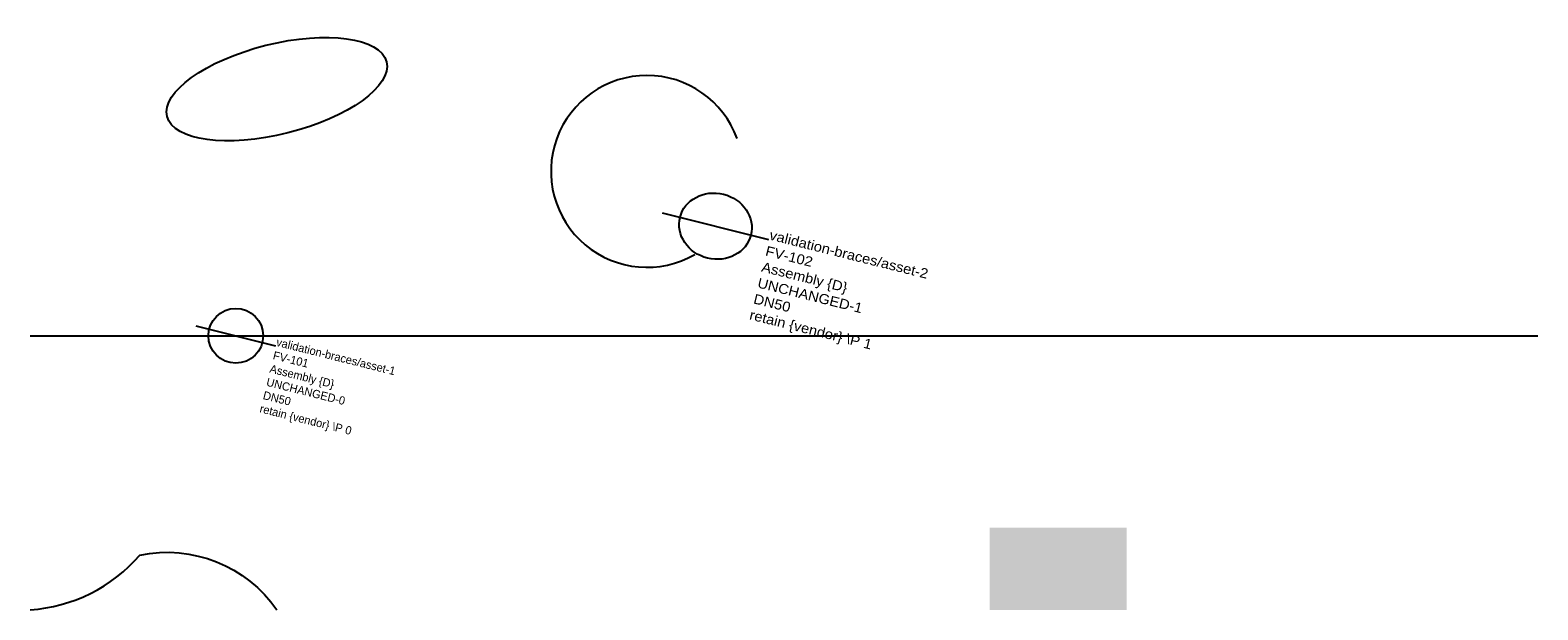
# Model space of a CAD drawing. Header units: metres. Extents: x 0 to 110, y 0 to 42.
import ezdxf

# ---------------------------------------------------------------- set-up
doc = ezdxf.new("R2010")
doc.units = ezdxf.units.M
doc.layers.add('LABEL', color=2, linetype='Continuous')
doc.layers.add('PIPE', color=3, linetype='Continuous')

# ---------------------------------------------------------------- blocks, each defined once
blk = doc.blocks.new('ASSET')
blk.add_line((-3, 0), (3, 0))
blk.add_circle((0, 0), 2)
at = {"layer": 'LABEL'}
for tag, p in [('ICT_ID', (3, 0)), ('TAG', (3, -1)), ('MODEL', (3, -2)), ('SERIAL', (3, -3)), ('SIZE', (3, -4)), ('VENDOR_PRIVATE', (3, -5))]:
    blk.add_attdef(tag, p, '', height=0.6, dxfattribs=at)

msp = doc.modelspace()

# ---------------------------------------------------------------- hatches: boundary and pattern name
msp.add_hatch(color=5).paths.add_polyline_path([(70, 0), (80, 0), (80, 6), (70, 6)])

# ---------------------------------------------------------------- linework, layer by layer
msp.add_lwpolyline([(0, 0, 0.2), (8, 4, -0.3), (18, 0)], format="xyb")
msp.add_arc((45, 32), 7, 20, 300)
msp.add_ellipse((18, 38), major_axis=(8, 2), ratio=0.4)
at = {"layer": 'PIPE'}
msp.add_line((0, 20), (110, 20), dxfattribs=at)

# ---------------------------------------------------------------- block references
at = {"layer": 'PIPE', "xscale": 1.3333333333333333, "yscale": 1.2, "rotation": 346}
msp.add_blockref('ASSET', (50, 28), dxfattribs=at).add_auto_attribs({'ICT_ID': 'validation-braces/asset-2', 'TAG': 'FV-102', 'MODEL': 'Assembly {D}', 'SERIAL': 'UNCHANGED-1', 'SIZE': 'DN50', 'VENDOR_PRIVATE': 'retain {vendor} \\P 1'})
at = {"layer": 'PIPE', "rotation": 346}
msp.add_blockref('ASSET', (15, 20), dxfattribs=at).add_auto_attribs({'ICT_ID': 'validation-braces/asset-1', 'TAG': 'FV-101', 'MODEL': 'Assembly {D}', 'SERIAL': 'UNCHANGED-0', 'SIZE': 'DN50', 'VENDOR_PRIVATE': 'retain {vendor} \\P 0'})

doc.saveas('drawing.dxf')
